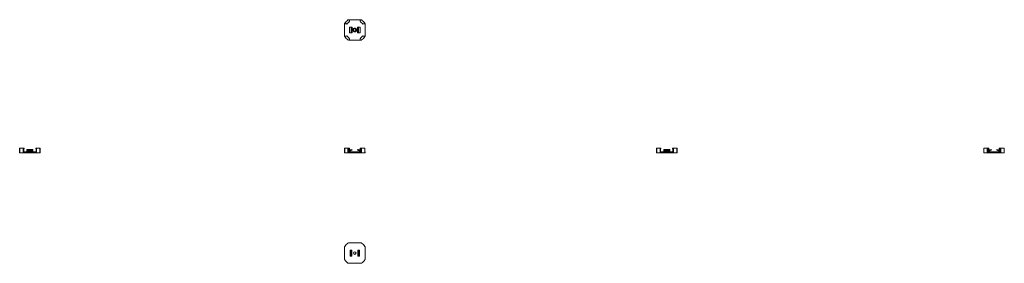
# Model space of a CAD drawing. Header units: millimetres. Extents: x -446 to 1492, y -59 to 420.
import ezdxf

# ---------------------------------------------------------------- set-up
doc = ezdxf.new("R2010")
doc.units = ezdxf.units.MM

# ---------------------------------------------------------------- blocks, each defined once
blk = doc.blocks.new('Drawing View1')
at = {"color": 7, "linetype": 'Continuous', "lineweight": 18}
for p, q in [((-1.1, 0.5), (-0.5, 0.5)), ((-0.5, 0.5), (21.5, 0.5)), ((22.1, 0.5), (21.5, 0.5)), ((-9.7, -7.7), (-9.7, -31.6)), ((-6.4, -7.7), (-8.8, -7.7)), ((-8.8, -7.7), (-8.8, -7.7)), ((-5.2, -8), (-6.2, -7.3)), ((-0.5, -2.1), (0.1, -3.1)), ((0, -0.3), (0, -1.8)), ((0.2, -25.5), (0.2, -13.9)), ((0.2, -13.9), (3.1, -13.9)), ((3.1, -25.5), (3.1, -13.9)), ((3.1, -13.9), (3.6, -13.9)), ((3.6, -25.5), (3.6, -13.9)), ((3.6, -13.9), (4.1, -13.9)), ((4.1, -25.5), (4.1, -13.9)), ((4.1, -13.9), (4.8, -13.9)), ((4.8, -25.5), (4.8, -13.9)), ((4.8, -13.9), (5.2, -13.9)), ((5.2, -25.5), (5.2, -13.9)), ((15.8, -25.5), (15.8, -13.9)), ((16.2, -13.9), (15.8, -13.9)), ((16.2, -25.5), (16.2, -13.9)), ((16.9, -13.9), (16.2, -13.9)), ((16.9, -25.5), (16.9, -13.9)), ((17.4, -13.9), (16.9, -13.9)), ((17.4, -25.5), (17.4, -13.9)), ((17.9, -13.9), (17.4, -13.9)), ((17.9, -25.5), (17.9, -13.9)), ((20.8, -13.9), (17.9, -13.9)), ((20.8, -25.5), (20.8, -13.9)), ((21.5, -2.1), (20.9, -3.1)), ((21, -0.3), (21, -1.8)), ((26.2, -8), (27.2, -7.3)), ((27.4, -7.7), (29.8, -7.7)), ((29.8, -7.7), (29.8, -7.7)), ((30.7, -7.7), (30.7, -31.6)), ((-8.8, -31.7), (-8.8, -31.7)), ((-6.4, -31.7), (-8.8, -31.7)), ((-5.2, -31.3), (-6.2, -32)), ((-0.5, -37.2), (0.1, -36.2)), ((0, -39), (0, -37.5)), ((0.2, -25.5), (3.1, -25.5)), ((3.1, -25.5), (3.6, -25.5)), ((3.6, -25.5), (4.1, -25.5)), ((4.1, -25.5), (4.8, -25.5)), ((4.8, -25.5), (5.2, -25.5)), ((16.2, -25.5), (15.8, -25.5)), ((16.9, -25.5), (16.2, -25.5)), ((17.4, -25.5), (16.9, -25.5)), ((17.9, -25.5), (17.4, -25.5)), ((20.8, -25.5), (17.9, -25.5)), ((21.5, -37.2), (20.9, -36.2)), ((21, -39), (21, -37.5)), ((26.2, -31.3), (27.2, -32)), ((27.4, -31.7), (29.8, -31.7)), ((29.8, -31.7), (29.8, -31.7)), ((-1.1, -39.8), (-0.5, -39.8)), ((-0.5, -39.8), (21.5, -39.8)), ((22.1, -39.8), (21.5, -39.8))]:
    blk.add_line(p, q, dxfattribs=at)
for radius in [3.8, 2.5]:
    blk.add_circle((10.5, -19.7), radius, dxfattribs=at)
for centre, radius, start, end in [((-1.1, -2.7), 3.16, 90, 124.3869), ((22.1, -2.7), 3.16, 55.6131, 90), ((-7.7, -7.7), 2, 166.3399, 179.9905), ((-7.7, -7.7), 2, 156.6784, 166.3363), ((-7.7, -7.7), 2, 146.5672, 156.684), ((10.5, -19.7), 23.8, 124.3869, 146.5672), ((-8.8, -52.2), 44.6, 90, 90.3881), ((10.5, -19.7), 20.7, 143.4479, 144.6449), ((10.2, -19.4), 19.1, 121.7926, 143.6591), ((10.5, -19.7), 20.7, 120.4185, 122.0038), ((10.8, -19.4), 19.1, 36.3409, 58.2074), ((10.5, -19.7), 20.7, 57.9962, 59.5815), ((10.5, -19.7), 23.8, 33.4328, 55.6131), ((10.5, -19.7), 20.7, 35.3551, 36.5521), ((29.8, -52.2), 44.6, 89.6119, 90), ((28.7, -7.7), 2, 23.316, 33.4328), ((28.7, -7.7), 2, 13.6637, 23.3216), ((28.7, -7.7), 2, 0.0095, 13.6601), ((-7.7, -31.6), 2, 180.0095, 193.6601), ((-7.7, -31.7), 2, 193.6637, 203.3216), ((-7.7, -31.6), 2, 203.316, 213.4328), ((10.5, -19.7), 23.8, 213.4328, 235.6131), ((-8.8, 12.9), 44.6, 269.6119, 270), ((10.5, -19.7), 20.7, 215.3551, 216.5521), ((10.2, -20), 19.1, 216.3409, 238.2074), ((10.5, -19.7), 20.7, 237.9962, 239.5815), ((10.8, -20), 19.1, 301.7926, 323.6591), ((10.5, -19.7), 20.7, 300.4185, 302.0038), ((10.5, -19.7), 23.8, 304.3869, 326.5672), ((10.5, -19.7), 20.7, 323.4479, 324.6449), ((29.8, 12.9), 44.6, 270, 270.3881), ((28.7, -31.6), 2, 326.5672, 336.684), ((28.7, -31.7), 2, 336.6784, 346.3363), ((28.7, -31.6), 2, 346.3399, 359.9905), ((-1.1, -36.7), 3.16, 235.6131, 270), ((22.1, -36.7), 3.16, 270, 304.3869)]:
    blk.add_arc(centre, radius, start, end, dxfattribs=at)
for points, knots in [([(-0.5, 0.5), (-0.4, 0.5), (-0.2, 0.4), (-0.1, 0.3), (0, 0.1), (0, 0)], [0, 0, 0, 0, 0.5, 0.5, 1, 1, 1, 1]), ([(21.5, 0.5), (21.4, 0.5), (21.2, 0.4), (21.1, 0.3), (21, 0.1), (21, 0)], [0, 0, 0, 0, 0.5, 0.5, 1, 1, 1, 1]), ([(-9.1, -7.7), (-9.2, -7.7), (-9.4, -7.6), (-9.5, -7.5), (-9.5, -7.4), (-9.6, -7.3), (-9.6, -7.3), (-9.6, -7.3), (-9.6, -7.3), (-9.6, -7.2), (-9.6, -7.2), (-9.6, -7.2), (-9.6, -7.2), (-9.6, -7.2), (-9.6, -7.2), (-9.6, -7.2), (-9.6, -7.2), (-9.6, -7.2)], [0, 0, 0, 0, 0.5, 0.5, 0.75, 0.75, 0.875, 0.875, 0.9375, 0.9375, 0.96875, 0.96875, 0.984375, 0.984375, 0.992188, 0.992188, 1, 1, 1, 1]), ([(30.1, -7.7), (30.2, -7.7), (30.4, -7.6), (30.5, -7.5), (30.5, -7.4), (30.6, -7.3), (30.6, -7.3), (30.6, -7.3), (30.6, -7.3), (30.6, -7.2), (30.6, -7.2), (30.6, -7.2), (30.6, -7.2), (30.6, -7.2), (30.6, -7.2), (30.6, -7.2), (30.6, -7.2), (30.6, -7.2)], [0, 0, 0, 0, 0.5, 0.5, 0.75, 0.75, 0.875, 0.875, 0.9375, 0.9375, 0.96875, 0.96875, 0.984375, 0.984375, 0.992188, 0.992188, 1, 1, 1, 1]), ([(-9.1, -31.7), (-9.2, -31.7), (-9.4, -31.7), (-9.5, -31.9), (-9.5, -31.9), (-9.6, -32), (-9.6, -32), (-9.6, -32.1), (-9.6, -32.1), (-9.6, -32.1), (-9.6, -32.1), (-9.6, -32.1), (-9.6, -32.1), (-9.6, -32.1), (-9.6, -32.1), (-9.6, -32.1), (-9.6, -32.1), (-9.6, -32.1)], [0, 0, 0, 0, 0.5, 0.5, 0.75, 0.75, 0.875, 0.875, 0.9375, 0.9375, 0.96875, 0.96875, 0.984375, 0.984375, 0.992188, 0.992188, 1, 1, 1, 1]), ([(30.1, -31.7), (30.2, -31.7), (30.4, -31.7), (30.5, -31.9), (30.5, -31.9), (30.6, -32), (30.6, -32), (30.6, -32.1), (30.6, -32.1), (30.6, -32.1), (30.6, -32.1), (30.6, -32.1), (30.6, -32.1), (30.6, -32.1), (30.6, -32.1), (30.6, -32.1), (30.6, -32.1), (30.6, -32.1)], [0, 0, 0, 0, 0.5, 0.5, 0.75, 0.75, 0.875, 0.875, 0.9375, 0.9375, 0.96875, 0.96875, 0.984375, 0.984375, 0.992188, 0.992188, 1, 1, 1, 1]), ([(-0.5, -39.8), (-0.4, -39.8), (-0.2, -39.8), (-0.1, -39.6), (0, -39.5), (0, -39.3)], [0, 0, 0, 0, 0.5, 0.5, 1, 1, 1, 1]), ([(21.5, -39.8), (21.4, -39.8), (21.2, -39.8), (21.1, -39.6), (21, -39.5), (21, -39.3)], [0, 0, 0, 0, 0.5, 0.5, 1, 1, 1, 1])]:
    blk.add_open_spline(points, degree=3, knots=knots, dxfattribs=at)
for points in [[(0, 0), (0, -0.1), (0, -0.2), (0, -0.3)], [(21, 0), (21, -0.1), (21, -0.2), (21, -0.3)], [(0, -39.3), (0, -39.2), (0, -39.1), (0, -39)], [(21, -39.3), (21, -39.2), (21, -39.1), (21, -39)]]:
    blk.add_open_spline(points, degree=3, dxfattribs=at)
blk = doc.blocks.new('Drawing View2')
at = {"color": 7, "linetype": 'Continuous', "lineweight": 18}
for p, q in [((-30.6, 0), (-30.6, -7)), ((-30.6, 0), (-30.5, 0)), ((-30.5, 0), (-30.5, -9)), ((-30.5, 0), (-30.3, 0)), ((-30.3, 0), (-30.3, -9)), ((-30.3, 0), (-23.9, 0)), ((-23.9, 0), (-23.9, -9)), ((-23.9, 0), (-22.1, 0)), ((-22.1, 0), (-22.1, -9)), ((-22.1, 0), (-21.5, 0)), ((-21.5, 0), (-21.5, -7)), ((-21, 0), (-21, -7)), ((-21, 0), (-20.9, 0)), ((-20.9, -1.5), (-20.9, 0)), ((-0.1, -1.5), (-0.1, 0)), ((0, 0), (-0.1, 0)), ((0, 0), (0, -7)), ((0.5, 0), (0.5, -7)), ((1.1, 0), (0.5, 0)), ((1.1, 0), (1.1, -9)), ((2.9, 0), (1.1, 0)), ((2.9, 0), (2.9, -9)), ((9.3, 0), (2.9, 0)), ((9.3, 0), (9.3, -9)), ((9.5, 0), (9.3, 0)), ((9.5, 0), (9.5, -9)), ((9.6, 0), (9.5, 0)), ((9.6, 0), (9.6, -7)), ((-30.7, -7), (-30.7, -9)), ((-30.7, -7), (-30.6, -7)), ((-30.7, -9), (-30.6, -9)), ((-30.6, -7), (-30.6, -9)), ((-30.6, -9), (-30.5, -9)), ((-30.5, -9), (-30.3, -9)), ((-30.3, -9), (-23.9, -9)), ((-23.9, -9), (-22.1, -9)), ((-22.1, -9), (1.1, -9)), ((-21.5, -7), (-21.5, -7)), ((-21.5, -7), (0.5, -7)), ((-21, -1.5), (-20.9, -1.5)), ((-20.8, -7), (-20.8, -5.3)), ((-19.6, -5.3), (-19.6, -7)), ((-17.3, -4.7), (-17.9, -4.7)), ((-17.4, -3.3), (-16.9, -3)), ((-15.8, -3.8), (-17.3, -4.7)), ((-16.2, -3.2), (-15.8, -3.8)), ((-4.8, -3.2), (-5.2, -3.8)), ((-5.2, -3.8), (-3.7, -4.7)), ((-3.6, -3.3), (-4.1, -3)), ((-3.7, -4.7), (-3.1, -4.7)), ((-1.4, -5.3), (-1.4, -7)), ((-0.2, -7), (-0.2, -5.3)), ((0, -1.5), (-0.1, -1.5)), ((2.9, -9), (1.1, -9)), ((9.3, -9), (2.9, -9)), ((9.5, -9), (9.3, -9)), ((9.6, -9), (9.5, -9)), ((9.6, -7), (9.6, -9)), ((9.7, -7), (9.6, -7)), ((9.7, -9), (9.6, -9)), ((9.7, -7), (9.7, -9))]:
    blk.add_line(p, q, dxfattribs=at)
for centre, radius, start, end in [((-18.7, -5.3), 2.1, 66.9335, 180), ((-18.7, -5.3), 0.95, 39.1667, 180), ((-17.7, -2.9), 0.5, 246.9335, 302.3272), ((-16.6, -3.4), 0.5, 32.3272, 122.3272), ((-4.4, -3.4), 0.5, 57.6728, 147.6728), ((-3.3, -2.9), 0.5, 237.6728, 293.0665), ((-2.3, -5.3), 2.1, 0, 113.0665), ((-2.3, -5.3), 0.95, 0, 140.8333)]:
    blk.add_arc(centre, radius, start, end, dxfattribs=at)
for points in [[(-21.5, 0), (-21.4, 0), (-21.2, 0), (-21.1, 0), (-21, 0), (-21, 0)], [(0.5, 0), (0.4, 0), (0.2, 0), (0.1, 0), (0, 0), (0, 0)]]:
    blk.add_open_spline(points, degree=3, knots=[0, 0, 0, 0, 0.5, 0.5, 1, 1, 1, 1], dxfattribs=at)
blk.add_open_spline([(0.5, -7), (0.5, -7), (0.5, -7), (0.5, -7)], degree=3, dxfattribs=at)
blk = doc.blocks.new('Drawing View3')
at = {"color": 7, "linetype": 'Continuous', "lineweight": 18}
for p, q in [((-5.6, 26), (17.7, 26)), ((-14.1, -6.2), (-14.1, 17.8)), ((0, 11.6), (-3.1, 11.6)), ((-3.1, 0), (-3.1, 11.6)), ((0, 0), (-3.1, 0)), ((-1.4, 11.6), (-1.4, 0)), ((-0.8, 11.6), (-0.8, 0)), ((0, 11.6), (0, 0)), ((12.1, 11.6), (12.1, 0)), ((12.1, 11.6), (15.2, 11.6)), ((12.1, 0), (15.2, 0)), ((12.8, 11.6), (12.8, 0)), ((13.5, 11.6), (13.5, 0)), ((15.2, 0), (15.2, 11.6)), ((26.2, -6.2), (26.2, 17.8)), ((-5.6, -14.4), (17.7, -14.4))]:
    blk.add_line(p, q, dxfattribs=at)
blk.add_circle((6, 5.8), 2.5, dxfattribs=at)
for centre, radius, start, end in [((6, 5.8), 23.8, 124.3869, 146.5672), ((-5.6, 22.8), 3.16, 90, 124.3869), ((17.7, 22.8), 3.16, 55.6131, 90), ((6, 5.8), 23.8, 33.4328, 55.6131), ((-12.1, 17.8), 2, 156.6784, 166.3363), ((-12.1, 17.8), 2, 166.3399, 179.9905), ((-12.1, 17.8), 2, 146.5672, 156.684), ((24.2, 17.8), 2, 23.316, 33.4328), ((24.2, 17.8), 2, 13.6637, 23.3216), ((24.2, 17.8), 2, 0.0095, 13.6601), ((-12.1, -6.2), 2, 180.0095, 193.6601), ((-12.1, -6.2), 2, 193.6637, 203.3216), ((-12.1, -6.2), 2, 203.316, 213.4328), ((6, 5.8), 23.8, 213.4328, 235.6131), ((-5.6, -11.2), 3.16, 235.6131, 270), ((17.7, -11.2), 3.16, 270, 304.3869), ((6, 5.8), 23.8, 304.3869, 326.5672), ((24.2, -6.2), 2, 326.5672, 336.684), ((24.2, -6.2), 2, 336.6784, 346.3363), ((24.2, -6.2), 2, 346.3399, 359.9905)]:
    blk.add_arc(centre, radius, start, end, dxfattribs=at)
blk = doc.blocks.new('Drawing View4')
at = {"color": 7, "linetype": 'Continuous', "lineweight": 18}
for p, q in [((-26, 3.2), (-26, -5.8)), ((-25.4, 3.2), (-26, 3.2)), ((-25.4, 3.2), (-25.4, -5.8)), ((-18.9, 3.2), (-25.4, 3.2)), ((-18.9, 3.2), (-18.9, -5.8)), ((-18.6, 3.2), (-18.9, 3.2)), ((-18.6, 3.2), (-18.6, -5.8)), ((-18.3, 3.2), (-18.6, 3.2)), ((-18.3, 3.2), (-18.3, -3.8)), ((-17.8, 3.2), (-17.8, -3.8)), ((-17.4, 3.2), (-17.8, 3.2)), ((-17.4, 1.7), (-17.8, 1.7)), ((-17.4, 1.7), (-17.4, 3.2)), ((0, 0.3), (-11.6, 0.3)), ((-11.6, 0.2), (-11.6, 0.3)), ((0, 0.2), (-11.6, 0.2)), ((-11.6, 0), (-11.6, 0.2)), ((0, 0), (-11.6, 0)), ((-11.6, -2.1), (-11.6, 0)), ((0, 0.2), (0, 0.3)), ((0, 0), (0, 0.2)), ((0, -2.1), (0, 0)), ((5.8, 1.7), (5.8, 3.2)), ((5.8, 3.2), (6.2, 3.2)), ((5.8, 1.7), (6.2, 1.7)), ((6.2, 3.2), (6.2, -3.8)), ((6.7, 3.2), (6.7, -3.8)), ((6.7, 3.2), (7, 3.2)), ((7, 3.2), (7, -5.8)), ((7, 3.2), (7.3, 3.2)), ((7.3, 3.2), (7.3, -5.8)), ((7.3, 3.2), (13.8, 3.2)), ((13.8, 3.2), (13.8, -5.8)), ((13.8, 3.2), (14.4, 3.2)), ((14.4, 3.2), (14.4, -5.8)), ((-25.4, -5.8), (-26, -5.8)), ((-18.9, -5.8), (-25.4, -5.8)), ((-18.6, -5.8), (-18.9, -5.8)), ((-18.3, -5.8), (-18.6, -5.8)), ((-18.3, -3.8), (-18.3, -5.8)), ((-17.8, -3.8), (-18.3, -3.8)), ((-17.8, -5.8), (-18.3, -5.8)), ((-17.8, -3.8), (-17.8, -5.8)), ((-17.8, -3.8), (6.2, -3.8)), ((-17.8, -5.8), (6.2, -5.8)), ((-11.6, -3.8), (-11.6, -2.1)), ((0, -2.1), (-11.6, -2.1)), ((0, -3.8), (0, -2.1)), ((6.2, -3.8), (6.2, -5.8)), ((6.2, -3.8), (6.7, -3.8)), ((6.2, -5.8), (6.7, -5.8)), ((6.7, -3.8), (6.7, -5.8)), ((6.7, -5.8), (7, -5.8)), ((7, -5.8), (7.3, -5.8)), ((7.3, -5.8), (13.8, -5.8)), ((13.8, -5.8), (14.4, -5.8))]:
    blk.add_line(p, q, dxfattribs=at)
for points in [[(-17.8, 3.2), (-17.8, 3.2), (-17.8, 3.2), (-17.9, 3.2), (-18, 3.2), (-18.1, 3.2), (-18.2, 3.2), (-18.2, 3.2), (-18.2, 3.2)], [(6.2, 3.2), (6.2, 3.2), (6.2, 3.2), (6.3, 3.2), (6.4, 3.2), (6.5, 3.2), (6.6, 3.2), (6.6, 3.2), (6.6, 3.2)]]:
    blk.add_open_spline(points, degree=3, knots=[0, 0, 0, 0, 0.195937, 0.391508, 0.587072, 0.782615, 0.978157, 1, 1, 1, 1], dxfattribs=at)
blk = doc.blocks.new('Drawing View5')
at = {"color": 7, "linetype": 'Continuous', "lineweight": 18}
for p, q in [((-26, 3.2), (-26, -5.8)), ((-25.4, 3.2), (-26, 3.2)), ((-25.4, 3.2), (-25.4, -5.8)), ((-18.9, 3.2), (-25.4, 3.2)), ((-18.9, 3.2), (-18.9, -5.8)), ((-18.6, 3.2), (-18.9, 3.2)), ((-18.6, 3.2), (-18.6, -5.8)), ((-18.3, 3.2), (-18.6, 3.2)), ((-18.3, 3.2), (-18.3, -3.8)), ((-17.8, 3.2), (-17.8, -3.8)), ((-17.4, 3.2), (-17.8, 3.2)), ((-17.4, 1.7), (-17.8, 1.7)), ((-17.4, 1.7), (-17.4, 3.2)), ((0, 0.3), (-11.6, 0.3)), ((-11.6, 0.2), (-11.6, 0.3)), ((-11.6, 0.2), (0, 0.2)), ((-11.6, 0), (-11.6, 0.2)), ((0, 0), (-11.6, 0)), ((-11.6, -2.1), (-11.6, 0)), ((0, 0.2), (0, 0.3)), ((0, 0), (0, 0.2)), ((0, -2.1), (0, 0)), ((5.8, 1.7), (5.8, 3.2)), ((5.8, 3.2), (6.2, 3.2)), ((5.8, 1.7), (6.2, 1.7)), ((6.2, 3.2), (6.2, -3.8)), ((6.7, 3.2), (6.7, -3.8)), ((6.7, 3.2), (7, 3.2)), ((7, 3.2), (7, -5.8)), ((7, 3.2), (7.3, 3.2)), ((7.3, 3.2), (7.3, -5.8)), ((7.3, 3.2), (13.8, 3.2)), ((13.8, 3.2), (13.8, -5.8)), ((13.8, 3.2), (14.4, 3.2)), ((14.4, 3.2), (14.4, -5.8)), ((-25.4, -5.8), (-26, -5.8)), ((-18.9, -5.8), (-25.4, -5.8)), ((-18.6, -5.8), (-18.9, -5.8)), ((-18.3, -5.8), (-18.6, -5.8)), ((-18.3, -3.8), (-18.3, -5.8)), ((-17.8, -3.8), (-18.3, -3.8)), ((-17.8, -5.8), (-18.3, -5.8)), ((-17.8, -3.8), (-17.8, -5.8)), ((6.2, -3.8), (-17.8, -3.8)), ((6.2, -5.8), (-17.8, -5.8)), ((-11.6, -3.8), (-11.6, -2.1)), ((-11.6, -2.1), (0, -2.1)), ((0, -3.8), (0, -2.1)), ((6.2, -3.8), (6.2, -5.8)), ((6.2, -3.8), (6.7, -3.8)), ((6.2, -5.8), (6.7, -5.8)), ((6.7, -3.8), (6.7, -5.8)), ((6.7, -5.8), (7, -5.8)), ((7, -5.8), (7.3, -5.8)), ((7.3, -5.8), (13.8, -5.8)), ((13.8, -5.8), (14.4, -5.8))]:
    blk.add_line(p, q, dxfattribs=at)
for points in [[(-17.8, 3.2), (-17.8, 3.2), (-17.8, 3.2), (-17.9, 3.2), (-18, 3.2), (-18.1, 3.2), (-18.2, 3.2), (-18.2, 3.2), (-18.2, 3.2)], [(6.2, 3.2), (6.2, 3.2), (6.2, 3.2), (6.3, 3.2), (6.4, 3.2), (6.5, 3.2), (6.6, 3.2), (6.6, 3.2), (6.6, 3.2)]]:
    blk.add_open_spline(points, degree=3, knots=[0, 0, 0, 0, 0.195937, 0.391508, 0.587072, 0.782615, 0.978157, 1, 1, 1, 1], dxfattribs=at)
blk = doc.blocks.new('Drawing View6')
at = {"color": 7, "linetype": 'Continuous', "lineweight": 18}
for p, q in [((-8.5, 0), (-8.5, -7)), ((-8.5, 0), (-8.4, 0)), ((-8.4, 0), (-8.4, -9)), ((-8.4, 0), (-8.2, 0)), ((-8.2, 0), (-8.2, -9)), ((-8.2, 0), (-1.8, 0)), ((-1.8, 0), (-1.8, -9)), ((-1.8, 0), (0, 0)), ((0, 0), (0, -9)), ((0, 0), (0.6, 0)), ((0.6, 0), (0.6, -7)), ((1.1, 0), (1.1, -7)), ((1.1, 0), (1.3, 0)), ((1.3, -1.5), (1.3, 0)), ((22, -1.5), (22, 0)), ((22.1, 0), (22, 0)), ((22.1, 0), (22.1, -7)), ((22.6, 0), (22.6, -7)), ((23.3, 0), (22.6, 0)), ((23.3, 0), (23.3, -9)), ((25.1, 0), (23.3, 0)), ((25.1, 0), (25.1, -9)), ((31.5, 0), (25.1, 0)), ((31.5, 0), (31.5, -9)), ((31.6, 0), (31.5, 0)), ((31.6, 0), (31.6, -9)), ((31.7, 0), (31.6, 0)), ((31.7, 0), (31.7, -7)), ((-8.5, -7), (-8.5, -9)), ((-8.5, -7), (-8.5, -9)), ((-8.5, -7), (-8.5, -7)), ((-8.5, -9), (-8.4, -9)), ((-8.5, -9), (-8.5, -9)), ((-8.4, -9), (-8.2, -9)), ((-8.2, -9), (-1.8, -9)), ((-1.8, -9), (0, -9)), ((23.3, -9), (0, -9)), ((0.6, -7), (0.6, -7)), ((22.6, -7), (0.6, -7)), ((1.1, -1.5), (1.3, -1.5)), ((1.4, -7), (1.4, -5.3)), ((2.5, -5.3), (2.5, -7)), ((4.8, -4.7), (4.2, -4.7)), ((4.7, -3.3), (5.2, -3)), ((6.3, -3.8), (4.8, -4.7)), ((5.9, -3.2), (6.3, -3.8)), ((17.3, -3.2), (17, -3.8)), ((17, -3.8), (18.4, -4.7)), ((18.5, -3.3), (18, -3)), ((18.4, -4.7), (19.1, -4.7)), ((20.8, -5.3), (20.8, -7)), ((21.9, -7), (21.9, -5.3)), ((22.1, -1.5), (22, -1.5)), ((25.1, -9), (23.3, -9)), ((31.5, -9), (25.1, -9)), ((31.6, -9), (31.5, -9)), ((31.7, -9), (31.6, -9)), ((31.7, -7), (31.7, -9)), ((31.8, -7), (31.7, -7)), ((31.8, -9), (31.7, -9)), ((31.8, -7), (31.8, -9))]:
    blk.add_line(p, q, dxfattribs=at)
for centre, radius, start, end in [((3.5, -5.3), 2.1, 66.9335, 180), ((3.5, -5.3), 0.95, 39.1667, 180), ((4.5, -2.9), 0.5, 246.9335, 302.3272), ((5.5, -3.4), 0.5, 32.3272, 122.3272), ((17.8, -3.4), 0.5, 57.6728, 147.6728), ((18.8, -2.9), 0.5, 237.6728, 293.0665), ((19.8, -5.3), 2.1, 0, 113.0665), ((19.8, -5.3), 0.95, 0, 140.8333)]:
    blk.add_arc(centre, radius, start, end, dxfattribs=at)
for points in [[(0.6, 0), (0.8, 0), (0.9, 0), (1.1, 0), (1.1, 0), (1.1, 0)], [(22.6, 0), (22.5, 0), (22.4, 0), (22.2, 0), (22.1, 0), (22.1, 0)]]:
    blk.add_open_spline(points, degree=3, knots=[0, 0, 0, 0, 0.5, 0.5, 1, 1, 1, 1], dxfattribs=at)
blk.add_open_spline([(22.6, -7), (22.6, -7), (22.6, -7), (22.6, -7)], degree=3, dxfattribs=at)

msp = doc.modelspace()

# ---------------------------------------------------------------- block references
at = {"color": 7, "linetype": 'Continuous', "lineweight": 18}
for name, p in [('Drawing View1', (203.2, 419.8)), ('Drawing View4', (-419.7, 164.2)), ('Drawing View2', (224.2, 167.4)), ('Drawing View5', (833.4, 164.2)), ('Drawing View6', (1460, 167.4)), ('Drawing View3', (207.7, -44.9))]:
    msp.add_blockref(name, p, dxfattribs=at)

doc.saveas('drawing.dxf')
